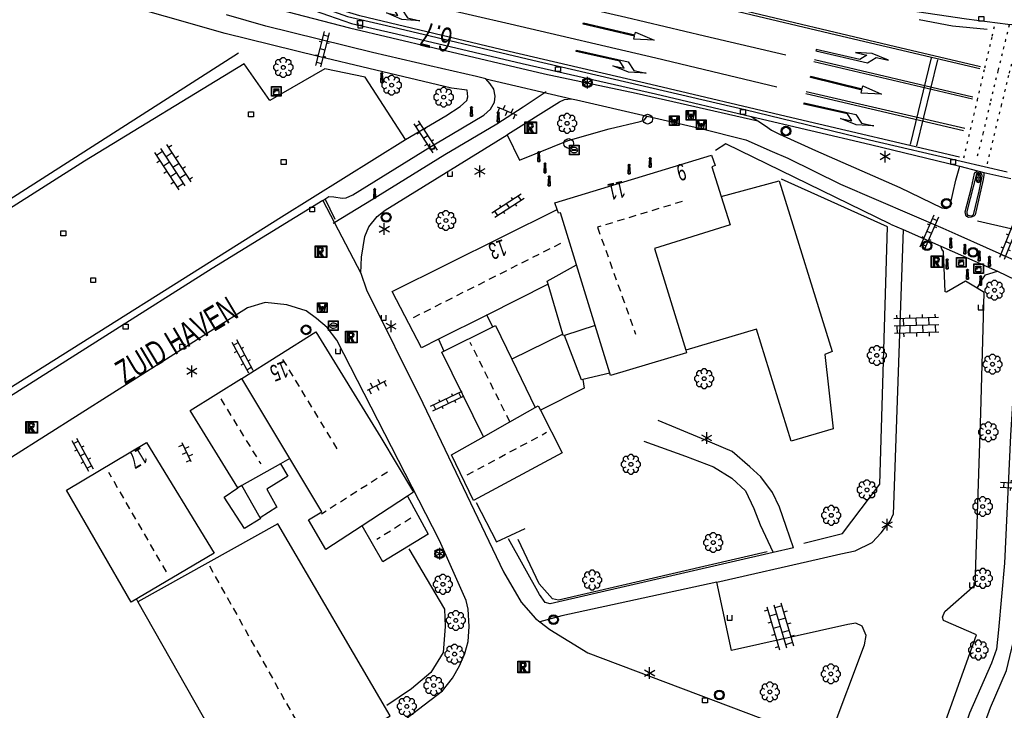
# Model space of a CAD drawing. Extents: x 99796 to 103543, y 406299 to 407646.
# Tile 30 of 85: x 101124 to 101225, y 406666 to 406737. Entities that reach past the tile are written whole.
import ezdxf
from ezdxf.enums import TextEntityAlignment as Align

# ---------------------------------------------------------------- set-up
doc = ezdxf.new("R2010")
doc.units = 0
doc.linetypes.add('Knt V.O.P', pattern=[0.75, 0.25, -0.5])
doc.linetypes.add('Noklijn', pattern=[1.25, 0.75, -0.5])
for name, color, linetype in [('1101', 252, 'CONTINUOUS'), ('1103', 252, 'CONTINUOUS'), ('1104', 252, 'CONTINUOUS'), ('1106', 252, 'CONTINUOUS'), ('1107', 252, 'CONTINUOUS'), ('1110', 252, 'CONTINUOUS'), ('1112', 252, 'CONTINUOUS'), ('1202', 252, 'CONTINUOUS'), ('1206', 252, 'CONTINUOUS'), ('1209', 252, 'CONTINUOUS'), ('1211', 252, 'CONTINUOUS'), ('1213', 252, 'Knt V.O.P'), ('1215', 252, 'CONTINUOUS'), ('1216', 252, 'CONTINUOUS'), ('1219', 252, 'CONTINUOUS'), ('1220', 252, 'CONTINUOUS'), ('1221', 252, 'CONTINUOUS'), ('1701', 252, 'CONTINUOUS'), ('1901', 252, 'Noklijn'), ('2001', 252, 'CONTINUOUS'), ('2004', 252, 'Hekwerk'), ('2006', 252, 'Heg haag'), ('2401', 252, 'CONTINUOUS'), ('2501', 252, 'CONTINUOUS'), ('2701', 252, 'CONTINUOUS'), ('2810', 252, 'CONTINUOUS'), ('2901', 252, 'CONTINUOUS'), ('3001', 252, 'CONTINUOUS'), ('3201', 252, 'CONTINUOUS'), ('3202', 252, 'CONTINUOUS'), ('3203', 252, 'CONTINUOUS'), ('3602', 252, 'CONTINUOUS'), ('3604', 252, 'CONTINUOUS'), ('3605', 252, 'CONTINUOUS'), ('4404', 252, 'CONTINUOUS'), ('4406', 252, 'CONTINUOUS'), ('4413', 252, 'CONTINUOUS'), ('4501', 252, 'CONTINUOUS'), ('4502', 252, 'CONTINUOUS')]:
    doc.layers.add(name, color=color, linetype=linetype)
doc.layers.add('1208', color=252, linetype='CONTINUOUS', lineweight=30)
doc.linetypes.add('Heg haag', pattern='A,4,-1,[4,dgnlstyle.shx,S=0.004016,R=0,X=0,Y=0],-1', length=6)
doc.linetypes.add('Hekwerk', pattern='A,4,-1,[1,dgnlstyle.shx,S=0.004,R=0,X=0,Y=0],-1', length=6)

# ---------------------------------------------------------------- blocks, each defined once
blk = doc.blocks.new('LICHTMAST', base_point=(106423.199838, 404577.892233))
at = {"layer": '2701'}
for points in [[(106422.680222, 404577.592233, 0), (106423.719453, 404578.192234, 0)], [(106423.719453, 404577.592234, 0), (106422.680222, 404578.192233, 0)], [(106423.199838, 404577.292233, 0), (106423.199838, 404578.492233, 0)]]:
    blk.add_polyline3d(points, dxfattribs=at)
blk = doc.blocks.new('STRAATKOLK', base_point=(97500.879966, 403507.602474))
at = {"layer": '3605'}
blk.add_polyline3d([(97500.629966, 403507.352474, 0), (97500.629966, 403507.852474, 0), (97501.129966, 403507.852474, 0), (97501.129966, 403507.352474, 0)], close=True, dxfattribs=at)
blk = doc.blocks.new('INSPECTIE-_OF_RIOOLPUT', base_point=(97500.879966, 403507.602474))
at = {"layer": '3602'}
blk.add_polyline3d([(97500.279966, 403508.202474, 0), (97501.479966, 403508.202474, 0), (97501.479966, 403507.002474, 0), (97500.279966, 403507.002474, 0)], close=True, dxfattribs=at)
for points in [[(97500.323942, 403507.078087, 0), (97500.323942, 403508.133012, 0)], [(97500.349861, 403508.158931, 0), (97501.405339, 403508.158931, 0)], [(97501.431259, 403508.133012, 0), (97501.431259, 403507.078087, 0)], [(97500.879966, 403508.082474, 0), (97500.519966, 403508.082474, 0), (97500.519966, 403507.122474, 0), (97500.639966, 403507.122474, 0)], [(97500.639966, 403507.122474, 0), (97500.519966, 403507.122474, 0), (97500.519966, 403508.082474, 0), (97500.879966, 403508.082474, 0)], [(97500.879966, 403507.962474, 0), (97500.639966, 403507.962474, 0), (97500.639966, 403507.662474, 0)], [(97500.879966, 403507.962474, 0), (97500.639966, 403507.962474, 0), (97500.639966, 403507.662474, 0)], [(97500.639966, 403507.662474, 0), (97500.879966, 403507.662474, 0)], [(97500.639966, 403507.662474, 0), (97500.879966, 403507.662474, 0)], [(97500.639966, 403507.122474, 0), (97500.639966, 403507.542474, 0), (97500.741756, 403507.542474, 0), (97500.981756, 403507.122474, 0), (97501.119966, 403507.122474, 0), (97500.879966, 403507.542474, 0)], [(97500.879966, 403507.542474, 0), (97501.119966, 403507.122474, 0), (97500.981756, 403507.122474, 0), (97500.741756, 403507.542474, 0), (97500.639966, 403507.542474, 0), (97500.639966, 403507.122474, 0)], [(97501.405339, 403507.052167, 0), (97500.349861, 403507.052167, 0)]]:
    blk.add_polyline3d(points, dxfattribs=at)
for centre, radius, start, end in [((97500.349861, 403508.133012), 0.02592, 90, 180), ((97501.405339, 403508.133012), 0.02592, 0, 90), ((97500.879966, 403507.812474), 0.27, 270, 90), ((97500.879966, 403507.812474), 0.27, 270, 90), ((97500.879966, 403507.812474), 0.15, 270, 90), ((97500.879966, 403507.812474), 0.15, 270, 90), ((97500.349861, 403507.078087), 0.02592, 180, 270), ((97501.405339, 403507.078087), 0.02592, 270, 0)]:
    blk.add_arc(centre, radius, start, end, dxfattribs=at)
blk = doc.blocks.new('OV2', base_point=(97503.821083, 403517.176353))
at = {"layer": '4406'}
for points in [[(97503.852333, 403517.020103, 0), (97503.852333, 403517.332603, 0)], [(97503.914833, 403517.020103, 0), (97503.914833, 403517.332603, 0)], [(97503.914833, 403517.301353, 0), (97503.852333, 403517.301353, 0)], [(97503.821083, 403517.238853, 0), (97503.852333, 403517.238853, 0)], [(97503.914833, 403517.176353, 0), (97503.852333, 403517.176353, 0)], [(97503.946083, 403517.238853, 0), (97503.914833, 403517.238853, 0)], [(97503.821083, 403517.113853, 0), (97503.852333, 403517.113853, 0)], [(97503.946083, 403517.113853, 0), (97503.914833, 403517.113853, 0)], [(97503.914833, 403517.051353, 0), (97503.852333, 403517.051353, 0)]]:
    blk.add_polyline3d(points, dxfattribs=at)
blk = doc.blocks.new('OV6', base_point=(97503.821083, 403517.176353))
at = {"layer": '4413'}
for points in [[(97503.821083, 403517.176353, 0), (97504.133583, 403517.176353, 0)], [(97503.852333, 403517.176353, 0), (97503.852333, 403517.207603, 0)], [(97503.914833, 403517.176353, 0), (97503.914833, 403517.145103, 0)], [(97503.977333, 403517.176353, 0), (97503.977333, 403517.207603, 0)], [(97504.039833, 403517.176353, 0), (97504.039833, 403517.145103, 0)], [(97504.102333, 403517.176353, 0), (97504.102333, 403517.207603, 0)]]:
    blk.add_polyline3d(points, dxfattribs=at)
blk = doc.blocks.new('OV4', base_point=(97503.821083, 403507.602474))
at = {"layer": '4404'}
for points in [[(97503.821083, 403507.664974, 0), (97504.258583, 403507.664974, 0)], [(97503.852333, 403507.664974, 0), (97503.852333, 403507.602474, 0)], [(97503.914833, 403507.696224, 0), (97503.914833, 403507.664974, 0)], [(97503.977333, 403507.664974, 0), (97503.977333, 403507.602474, 0)], [(97504.039833, 403507.696224, 0), (97504.039833, 403507.664974, 0)], [(97504.102333, 403507.664974, 0), (97504.102333, 403507.602474, 0)], [(97504.164833, 403507.696224, 0), (97504.164833, 403507.664974, 0)], [(97504.227333, 403507.664974, 0), (97504.227333, 403507.602474, 0)], [(97503.821083, 403507.602474, 0), (97504.258583, 403507.602474, 0)], [(97503.821083, 403507.539974, 0), (97504.258583, 403507.539974, 0)], [(97503.852333, 403507.539974, 0), (97503.852333, 403507.508724, 0)], [(97503.914833, 403507.602474, 0), (97503.914833, 403507.539974, 0)], [(97503.977333, 403507.539974, 0), (97503.977333, 403507.508724, 0)], [(97504.039833, 403507.602474, 0), (97504.039833, 403507.539974, 0)], [(97504.102333, 403507.539974, 0), (97504.102333, 403507.508724, 0)], [(97504.164833, 403507.602474, 0), (97504.164833, 403507.539974, 0)], [(97504.227333, 403507.539974, 0), (97504.227333, 403507.508724, 0)]]:
    blk.add_polyline3d(points, dxfattribs=at)
blk = doc.blocks.new('IMG-KAST', base_point=(97500.879966, 403507.602474))
at = {"layer": '2810'}
for points in [[(97500.379966, 403508.102474, 0), (97501.379966, 403508.102474, 0), (97501.379966, 403507.102474, 0), (97500.379966, 403507.102474, 0)], [(97500.618198, 403507.866454, 0), (97501.129648, 403507.866454, 0), (97501.129648, 403507.789878, 0), (97500.618198, 403507.789878, 0)], [(97500.618198, 403507.709163, 0), (97501.129648, 403507.709163, 0), (97501.129648, 403507.270405, 0), (97500.618198, 403507.270405, 0)]]:
    blk.add_polyline3d(points, close=True, dxfattribs=at)
for points in [[(97500.416612, 403507.165485, 0), (97500.416612, 403508.044589, 0)], [(97500.438212, 403508.066188, 0), (97501.317777, 403508.066188, 0)], [(97501.317777, 403507.143885, 0), (97500.438212, 403507.143885, 0)], [(97501.339377, 403508.044589, 0), (97501.339377, 403507.165485, 0)]]:
    blk.add_polyline3d(points, dxfattribs=at)
blk.add_circle((97500.703094, 403507.568429), 0.035426, dxfattribs=at)
for centre, start, end in [((97500.438212, 403508.044589), 90, 180), ((97500.438212, 403507.165485), 180, 270), ((97501.317777, 403508.044589), 0, 90), ((97501.317777, 403507.165485), 270, 0)]:
    blk.add_arc(centre, 0.0216, start, end, dxfattribs=at)
blk = doc.blocks.new('821', base_point=(97500.879966, 403507.602474))
at = {"layer": '3203'}
blk.add_circle((97500.879966, 403507.602474), 0.5, dxfattribs=at)
blk = doc.blocks.new('VERKEERSBORD', base_point=(97503.821083, 403507.602474))
at = {"layer": '2401'}
for radius in [0.5, 0.5, 0.4, 0.4]:
    blk.add_circle((97503.821083, 403507.602474), radius, dxfattribs=at)
blk = doc.blocks.new('PAALTJE', base_point=(97500.879966, 403507.602474))
at = {"layer": '3001'}
for points in [[(97500.929966, 403508.552474, 0), (97500.979966, 403508.552474, 0), (97500.979966, 403508.502474, 0), (97500.929966, 403508.502474, 0), (97500.979966, 403507.602474, 0), (97500.779966, 403507.602474, 0), (97500.829966, 403508.502474, 0), (97500.779966, 403508.502474, 0), (97500.779966, 403508.552474, 0), (97500.829966, 403508.552474, 0)], [(97500.829966, 403508.552474, 0), (97500.779966, 403508.552474, 0), (97500.779966, 403508.502474, 0), (97500.829966, 403508.502474, 0), (97500.779966, 403507.602474, 0), (97500.979966, 403507.602474, 0), (97500.929966, 403508.502474, 0), (97500.979966, 403508.502474, 0), (97500.979966, 403508.552474, 0), (97500.929966, 403508.552474, 0)]]:
    blk.add_polyline3d(points, dxfattribs=at)
blk.add_arc((97500.879966, 403508.552474), 0.05, 0, 180, dxfattribs=at)
blk.add_arc((97500.879966, 403508.552474), 0.05, 0, 180, dxfattribs=at)
blk = doc.blocks.new('IMG-BRANDKRAAN-_OF_PUT', base_point=(97500.879966, 403507.602474))
at = {"layer": '3202'}
blk.add_polyline3d([(97500.379966, 403508.102474, 0), (97501.379966, 403508.102474, 0), (97501.379966, 403507.102474, 0), (97500.379966, 403507.102474, 0)], close=True, dxfattribs=at)
for points in [[(97500.416612, 403507.165485, 0), (97500.416612, 403508.044589, 0)], [(97500.438212, 403508.066188, 0), (97501.317777, 403508.066188, 0)], [(97501.317777, 403507.143885, 0), (97500.438212, 403507.143885, 0)], [(97500.686014, 403507.647112, 0), (97501.064867, 403507.647112, 0)], [(97501.064867, 403507.570218, 0), (97500.686014, 403507.570218, 0)], [(97501.339377, 403508.044589, 0), (97501.339377, 403507.165485, 0)]]:
    blk.add_polyline3d(points, dxfattribs=at)
for centre, radius, start, end in [((97500.438212, 403508.044589), 0.0216, 90, 180), ((97500.438212, 403507.165485), 0.0216, 180, 270), ((97500.729891, 403507.603433), 0.220693, 151.888112, 235.200633), ((97500.861966, 403507.458026), 0.411039, 88.615315, 142.645462), ((97500.874768, 403507.858815), 0.513782, 238.188568, 271.964555), ((97500.692137, 403507.608665), 0.038931, 99.048842, 260.951158), ((97500.888723, 403507.458258), 0.411032, 38.321444, 92.345755), ((97500.867946, 403507.861437), 0.51668, 272.710601, 302.730871), ((97501.05858, 403507.608665), 0.038957, 279.287799, 80.712201), ((97501.018321, 403507.605867), 0.220693, 305.766514, 29.079035), ((97501.317777, 403508.044589), 0.0216, 0, 90), ((97501.317777, 403507.165485), 0.0216, 270, 0)]:
    blk.add_arc(centre, radius, start, end, dxfattribs=at)
blk = doc.blocks.new('TROTTOIRKOLK', base_point=(97500.879966, 403507.602474))
at = {"layer": '3604'}
blk.add_polyline3d([(97500.629987, 403507.602517, 0), (97500.629987, 403507.102474, 0), (97501.129945, 403507.102474, 0), (97501.129774, 403507.602517, 0)], dxfattribs=at)
blk = doc.blocks.new('BOOM', base_point=(97503.821083, 403507.602474))
at = {"layer": '2901'}
for points in [[(97503.491578, 403508.39797, 0), (97503.202364, 403508.39797, 0), (97503.025588, 403508.221193, 0), (97503.025588, 403507.931979, 0)], [(97504.071083, 403508.102474, 0), (97504.196083, 403508.352474, 0), (97503.946083, 403508.602474, 0), (97503.696083, 403508.602474, 0), (97503.446083, 403508.352474, 0), (97503.571083, 403508.102474, 0)], [(97504.616578, 403507.931979, 0), (97504.616578, 403508.221193, 0), (97504.439801, 403508.39797, 0), (97504.150588, 403508.39797, 0)], [(97503.321083, 403507.852474, 0), (97503.071083, 403507.977474, 0), (97502.821083, 403507.727474, 0), (97502.821083, 403507.477474, 0), (97503.071083, 403507.227474, 0), (97503.321083, 403507.352474, 0)], [(97503.025588, 403507.27297, 0), (97503.025588, 403506.983756, 0), (97503.202364, 403506.806979, 0), (97503.491578, 403506.806979, 0)], [(97504.150588, 403506.806979, 0), (97504.439801, 403506.806979, 0), (97504.616578, 403506.983756, 0), (97504.616578, 403507.27297, 0)], [(97504.321083, 403507.352474, 0), (97504.571083, 403507.227474, 0), (97504.821083, 403507.477474, 0), (97504.821083, 403507.727474, 0), (97504.571083, 403507.977474, 0), (97504.321083, 403507.852474, 0)], [(97503.571083, 403507.102474, 0), (97503.446083, 403506.852474, 0), (97503.696083, 403506.602474, 0), (97503.946083, 403506.602474, 0), (97504.196083, 403506.852474, 0), (97504.071083, 403507.102474, 0)]]:
    blk.add_polyline3d(points, dxfattribs=at)
blk.add_circle((97503.821083, 403507.602474), 0.2, dxfattribs=at)
blk.add_circle((97503.821083, 403507.602474), 0.2, dxfattribs=at)
blk = doc.blocks.new('WATERLEIDINGSPUT', base_point=(97500.879966, 403507.602474))
at = {"layer": '3201'}
for points in [[(97500.379966, 403508.102474, 0), (97501.379966, 403508.102474, 0), (97501.379966, 403507.102474, 0), (97500.379966, 403507.102474, 0)], [(97501.179966, 403508.002474, 0), (97501.279966, 403508.002474, 0), (97501.079966, 403507.202474, 0), (97500.979966, 403507.202474, 0), (97500.879966, 403507.602474, 0), (97500.779966, 403507.202474, 0), (97500.679966, 403507.202474, 0), (97500.479966, 403508.002474, 0), (97500.579966, 403508.002474, 0), (97500.730071, 403507.412221, 0), (97500.804607, 403507.702474, 0), (97500.956617, 403507.702474, 0), (97500.804607, 403507.702474, 0), (97500.956617, 403507.702474, 0), (97501.030105, 403507.412657, 0)], [(97500.956617, 403507.702474, 0), (97501.030105, 403507.412657, 0), (97501.179966, 403508.002474, 0), (97501.279966, 403508.002474, 0), (97501.079966, 403507.202474, 0), (97500.979966, 403507.202474, 0), (97500.879966, 403507.602474, 0), (97500.779966, 403507.202474, 0), (97500.679966, 403507.202474, 0), (97500.479966, 403508.002474, 0), (97500.579966, 403508.002474, 0), (97500.730071, 403507.412221, 0), (97500.804607, 403507.702474, 0)]]:
    blk.add_polyline3d(points, close=True, dxfattribs=at)
for points in [[(97500.416612, 403507.165485, 0), (97500.416612, 403508.044589, 0)], [(97500.438212, 403508.066188, 0), (97501.317777, 403508.066188, 0)], [(97501.317777, 403507.143885, 0), (97500.438212, 403507.143885, 0)], [(97501.339377, 403508.044589, 0), (97501.339377, 403507.165485, 0)]]:
    blk.add_polyline3d(points, dxfattribs=at)
for centre, start, end in [((97500.438212, 403508.044589), 90, 180), ((97500.438212, 403507.165485), 180, 270), ((97501.317777, 403508.044589), 0, 90), ((97501.317777, 403507.165485), 270, 0)]:
    blk.add_arc(centre, 0.0216, start, end, dxfattribs=at)
blk = doc.blocks.new('VRI_PAAL', base_point=(97500.879966, 403507.602474))
at = {"layer": '2501'}
for points in [[(97500.679966, 403507.302474, 0), (97500.679966, 403507.902474, 0)], [(97501.079966, 403507.902474, 0), (97501.079966, 403507.302474, 0)]]:
    blk.add_polyline3d(points, dxfattribs=at)
for centre in [(97500.879966, 403507.902474), (97500.879966, 403507.602474), (97500.879966, 403507.302474)]:
    blk.add_circle(centre, 0.1, dxfattribs=at)
for centre, start, end in [((97500.879966, 403507.902474), 90, 180), ((97500.879966, 403507.302474), 180, 0), ((97500.879966, 403507.902474), 0, 90)]:
    blk.add_arc(centre, 0.2, start, end, dxfattribs=at)
blk = doc.blocks.new('PIJL_LINKSAF', base_point=(97500.879966, 403507.602474))
at = {"layer": '1221'}
blk.add_polyline3d([(97500.879966, 403507.602474, 0), (97500.879966, 403507.527474, 0), (97506.329966, 403507.527474, 0), (97507.079966, 403508.277474, 0), (97508.379966, 403508.277474, 0), (97506.579966, 403508.577474, 0), (97504.879966, 403508.277474, 0), (97506.079966, 403508.277474, 0), (97505.479966, 403507.677474, 0), (97500.879966, 403507.677473, 0)], close=True, dxfattribs=at)
blk = doc.blocks.new('PIJL_RECHTDOOR', base_point=(97500.879966, 403507.602474))
at = {"layer": '1219'}
blk.add_polyline3d([(97500.879966, 403507.602474, 0), (97500.879966, 403507.677473, 0), (97506.329966, 403507.677474, 0), (97506.329966, 403507.977474, 0), (97508.379966, 403507.602474, 0), (97506.329966, 403507.227474, 0), (97506.329966, 403507.527474, 0), (97500.879966, 403507.527474, 0)], close=True, dxfattribs=at)
blk = doc.blocks.new('PIJL_RECHTSAF', base_point=(97500.879966, 403507.602474))
at = {"layer": '1220'}
blk.add_polyline3d([(97500.879966, 403507.602474, 0), (97500.879966, 403507.677473, 0), (97506.329966, 403507.677474, 0), (97507.079966, 403506.927474, 0), (97508.379966, 403506.927474, 0), (97506.579966, 403506.627474, 0), (97504.879966, 403506.927474, 0), (97506.079966, 403506.927474, 0), (97505.479966, 403507.527474, 0), (97500.879966, 403507.527474, 0)], close=True, dxfattribs=at)

msp = doc.modelspace()

# ---------------------------------------------------------------- linework, layer by layer
at = {"layer": '1101'}
for points in [[(101146.658228, 406740.49704, 3.122281), (101147.622151, 406740.165092, 3.122), (101153.020097, 406738.268174, 3.059), (101155.846847, 406737.292148, 3.053), (101158.217994, 406736.468859, 3.041), (101162.85002, 406735.404171, 3.029), (101175.754053, 406732.349061, 2.93), (101189.495159, 406729.209013, 2.759), (101199.334023, 406726.894118, 2.651)], [(101199.334023, 406726.894118, 2.651), (101211.585013, 406723.995097, 2.516), (101220.799891, 406721.781157, 2.384)], [(101220.799891, 406721.781157, 2.384), (101222.592128, 406721.293144, 2.356859)], [(101222.592128, 406721.293144, 2.356859), (101223.262681, 406721.110605, 2.346704)], [(101223.262681, 406721.110605, 2.346704), (101226.04212, 406720.486619, 2.2327)]]:
    msp.add_polyline3d(points, dxfattribs=at)
at = {"layer": '1103'}
for points in [[(101172.028018, 406730.765067, 3.113), (101180.852113, 406728.69008, 3.023)], [(101155.282838, 406718.226112, 2.585), (101159.170178, 406710.744985, 2.645)]]:
    msp.add_polyline3d(points, dxfattribs=at)
at = {"layer": '1104'}
for points in [[(101146.366945, 406739.071807, 3.192557), (101147.029085, 406738.895141, 3.191), (101158.004908, 406736.006178, 3.131), (101166.70809, 406733.956431, 3.072438)], [(101166.272828, 406732.108268, 3.157099), (101160.386113, 406733.480059, 3.2), (101149.416996, 406736.177914, 3.221), (101145.341901, 406737.330891, 3.269)], [(101166.70809, 406733.956431, 3.072438), (101178.067831, 406731.28102, 2.996), (101187.480895, 406729.299165, 2.936), (101200.020967, 406726.444848, 2.768)], [(101172.028018, 406730.765067, 3.113), (101171.088872, 406730.985977, 3.122), (101166.272828, 406732.108268, 3.157099)], [(101155.282838, 406718.226112, 2.585), (101155.887825, 406718.639992, 2.657), (101156.394837, 406718.600132, 2.66), (101157.243086, 406718.480177, 2.681), (101157.664044, 406718.523018, 2.699), (101158.340929, 406718.822159, 2.657), (101166.27915, 406723.733954, 2.753), (101168.550832, 406725.082882, 2.807), (101171.829087, 406727.011837, 3.02), (101172.516031, 406727.65296, 3.029), (101172.916127, 406728.357039, 3.071), (101172.979085, 406728.972085, 3.11), (101172.840131, 406729.688086, 3.125), (101172.492934, 406730.246879, 3.11), (101172.028018, 406730.765067, 3.113)], [(101174.232272, 406725.011356, 2.886956), (101174.300072, 406725.05308, 2.888), (101179.622022, 406728.383862, 3.023), (101180.118976, 406728.624888, 3.023), (101180.852113, 406728.69008, 3.023)], [(101180.852113, 406728.69008, 3.023), (101181.368066, 406728.59285, 2.999), (101188.624559, 406726.919077, 2.959419), (101194.018034, 406725.67483, 2.93), (101198.774112, 406724.477895, 2.891), (101201.474948, 406723.289155, 2.84), (101203.1029, 406722.588055, 2.738), (101208.507178, 406719.921865, 2.636), (101215.860156, 406716.765054, 2.51), (101219.052345, 406715.378316, 2.457313)], [(101199.334023, 406726.894118, 2.651), (101200.020967, 406726.444848, 2.768)], [(101200.020967, 406726.444848, 2.768), (101200.796945, 406725.909151, 2.768), (101201.413853, 406725.465842, 2.774), (101202.241985, 406725.054942, 2.762), (101205.9371, 406723.380052, 2.654), (101214.604361, 406719.580256, 2.5971), (101218.939109, 406717.484035, 2.453)], [(101159.170178, 406710.744985, 2.645), (101159.240959, 406712.413915, 2.675), (101159.581823, 406714.539938, 2.693), (101159.984899, 406715.539061, 2.678), (101160.870028, 406716.576926, 2.69), (101161.682887, 406717.256047, 2.693), (101174.232272, 406725.011356, 2.886956)], [(101218.939109, 406717.484035, 2.453), (101219.399182, 406717.421822, 2.453), (101219.765005, 406717.577912, 2.417), (101220.387129, 406720.333882, 2.411), (101220.799891, 406721.781157, 2.384)], [(101221.663041, 406716.500186, 2.392219), (101221.522597, 406716.594063, 2.398819), (101221.408976, 406716.728918, 2.40212), (101221.349371, 406717.076488, 2.407069), (101221.992357, 406719.592922, 2.428519), (101222.292615, 406721.031256, 2.425219), (101222.396178, 406721.143387, 2.425219), (101222.592128, 406721.293144, 2.356859)], [(101223.262681, 406721.110605, 2.346704), (101223.247034, 406720.862128, 2.299819), (101223.171783, 406720.403917, 2.306419), (101222.377924, 406716.768034, 2.369119), (101222.219227, 406716.613807, 2.379019), (101221.949888, 406716.514714, 2.388919), (101221.663041, 406716.500186, 2.392219)], [(101219.052345, 406715.378316, 2.457313), (101220.586059, 406714.712046, 2.432), (101226.413904, 406712.111048, 2.255), (101227.579919, 406711.503826, 2.192), (101228.168888, 406710.721888, 2.18), (101228.61108, 406709.656827, 2.174), (101228.706447, 406709.066369, 2.158508), (101228.795854, 406708.513163, 2.144)], [(101221.911145, 406660.545953, 1.799), (101223.949997, 406666.057147, 1.847), (101225.59285, 406669.874825, 1.853), (101226.46494, 406673.610173, 1.877), (101227.451024, 406683.969833, 1.964), (101228.301881, 406698.749922, 2.06), (101228.795854, 406708.513163, 2.144)]]:
    msp.add_polyline3d(points, dxfattribs=at)
at = {"layer": '1106'}
for points in [[(101229.039116, 406736.082174, 2.315), (101225.716902, 406736.353003, 2.351), (101221.460013, 406736.887954, 2.39), (101213.354153, 406738.112085, 2.558), (101199.58399, 406741.128825, 2.723), (101186.505986, 406744.189896, 2.822), (101176.715178, 406746.476852, 2.87), (101156.709997, 406751.133837, 2.906), (101144.004894, 406754.032858, 2.924), (101127.860976, 406757.97496, 2.861), (101125.516971, 406758.808726, 2.826375)], [(101128.799004, 406747.03192, 3.161), (101137.351153, 406744.313948, 3.14), (101149.852855, 406740.039922, 3.083), (101157.807095, 406737.180017, 3.029), (101161.805821, 406736.265086, 3.029), (101176.883934, 406732.676886, 2.939), (101198.679117, 406727.587022, 2.678), (101211.498959, 406724.479012, 2.519), (101220.922081, 406722.293012, 2.399), (101225.669963, 406721.198149, 2.294)]]:
    msp.add_polyline3d(points, dxfattribs=at)
at = {"layer": '1107'}
msp.add_polyline3d([(101222.749336, 406719.191708, 2.584719), (101222.144348, 406716.750152, 2.561344), (101222.071333, 406716.678254, 2.566844), (101221.937967, 406716.637276, 2.566844), (101221.778525, 406716.645099, 2.569594), (101221.635846, 406716.7129, 2.569594), (101221.556125, 406716.863774, 2.575094), (101221.556125, 406717.10331, 2.569594), (101222.524701, 406720.975749, 2.531094), (101222.698672, 406721.07745, 2.529719), (101222.902445, 406721.081175, 2.531094), (101223.015321, 406720.988415, 2.528344), (101223.043633, 406720.75484, 2.526969)], close=True, dxfattribs=at)
at = {"layer": '1110'}
for points in [[(101163.78395, 406724.528931, 2.72), (101159.616096, 406730.942018, 2.708), (101155.488102, 406731.779091, 2.63), (101149.805916, 406728.514992, 2.522), (101147.162078, 406732.293926, 2.627), (101130.752174, 406722.288914, 2.465), (101110.481007, 406709.434055, 2.459)], [(101122.001094, 406698.298045, 2.483), (101151.01291, 406716.548987, 2.558), (101163.78395, 406724.528931, 2.72)], [(101155.282838, 406718.226112, 2.585), (101143.875999, 406711.250879, 2.555), (101121.979115, 406697.393917, 2.453)], [(101214.974655, 406715.239547, 2.536282), (101213.921143, 406685.939021, 2.249)], [(101222.586168, 406709.210165, 2.43341), (101221.385134, 406709.947027, 2.471), (101219.414083, 406708.805971, 2.51), (101219.288168, 406708.855145, 2.522), (101219.11904, 406713.004001, 2.531), (101218.940971, 406713.230871, 2.534), (101218.835546, 406713.535227, 2.43727)], [(101159.170178, 406710.744985, 2.645), (101159.772185, 406709.063016, 2.645), (101165.544895, 406697.384976, 2.723), (101173.866076, 406680.043004, 2.81), (101175.650863, 406676.888056, 2.819), (101177.154017, 406675.226949, 2.831), (101177.581308, 406674.889065, 2.830119)], [(101218.496917, 406662.332974, 1.904853), (101222.512035, 406673.53306, 1.976), (101219.097061, 406675.035097, 2.072), (101218.987165, 406675.371863, 2.072), (101219.246073, 406675.934009, 2.072), (101222.380904, 406678.685881, 2.072), (101222.947894, 406696.398892, 2.192), (101223.302169, 406708.770953, 2.411), (101222.586168, 406709.210165, 2.43341)], [(101154.608933, 406706.106998, 2.69), (101153.556166, 406706.875153, 2.573), (101151.559038, 406707.512923, 2.609), (101149.33802, 406707.730107, 2.543), (101147.526039, 406707.185842, 2.489), (101123.263968, 406691.826098, 2.384), (101112.075058, 406684.742831, 2.414)], [(101148.823185, 406654.892825, 3.335), (101163.208021, 406664.435901, 3.152), (101167.56214, 406667.775996, 3.086), (101168.614907, 406669.067927, 3.089), (101169.327928, 406670.344956, 3.065), (101169.863997, 406671.614163, 3.038), (101170.208959, 406672.846116, 3.023), (101170.314012, 406674.405895, 3.005), (101170.201136, 406676.180996, 2.966), (101170.001087, 406677.088849, 2.948), (101167.281998, 406683.26091, 2.876), (101156.724153, 406703.872941, 2.696), (101155.723167, 406705.177166, 2.696), (101154.608933, 406706.106998, 2.69)], [(101203.678829, 406682.499833, 2.315), (101202.918125, 406684.685089, 2.489), (101202.221868, 406686.688177, 2.612), (101201.525984, 406688.177176, 2.723), (101200.324951, 406689.795814, 2.81), (101199.179051, 406690.838151, 2.867), (101197.354032, 406692.424007, 2.945), (101194.213984, 406693.756171, 3.008), (101189.742146, 406695.593111, 3.023)], [(101188.294126, 406693.458892, 3.02), (101192.581935, 406691.933014, 2.981), (101195.448918, 406690.834053, 2.927), (101197.324974, 406689.656116, 2.861), (101198.752878, 406688.370891, 2.759), (101199.589951, 406686.55593, 2.627), (101200.238896, 406684.863903, 2.543), (101201.584844, 406682.017408, 2.354412)], [(101195.79388, 406678.952985, 2.516), (101206.324158, 406681.353934, 2.183), (101208.544059, 406681.863926, 2.186), (101210.00996, 406682.180949, 2.198), (101211.780963, 406683.03702, 2.207), (101212.688817, 406684.027948, 2.204), (101213.617159, 406685.233079, 2.213), (101213.921143, 406685.939021, 2.249)], [(101213.921143, 406685.939021, 2.249), (101213.912202, 406685.886867, 2.248689)], [(101206.767095, 406662.547179, 2.029), (101207.46596, 406663.101129, 1.979), (101210.988967, 406672.517173, 2.039), (101211.159957, 406673.473082, 2.057), (101210.74496, 406674.43607, 2.069), (101210.091172, 406674.751975, 2.072), (101209.267137, 406674.594022, 2.105), (101197.295172, 406671.918891, 2.45), (101195.79388, 406678.952985, 2.516)], [(101177.581308, 406674.889065, 2.830119), (101178.609861, 406674.075834, 2.828), (101182.537062, 406671.684943, 2.723), (101206.767095, 406662.547179, 2.029)]]:
    msp.add_polyline3d(points, dxfattribs=at)
at = {"layer": '1112'}
for points in [[(101163.78395, 406724.528931, 2.72), (101167.91716, 406726.964153, 3.035), (101169.403178, 406727.921181, 3.11), (101170.074103, 406728.532128, 3.128), (101170.182137, 406728.909873, 3.158), (101170.103905, 406729.590856, 3.161), (101168.502031, 406729.796119, 3.158), (101160.003153, 406731.836833, 3.149), (101154.810099, 406733.05016, 3.158), (101145.230142, 406735.410132, 3.284), (101132.938919, 406738.949157, 3.365), (101126.804856, 406741.084866, 3.371), (101122.07113, 406742.976941, 3.383), (101115.240065, 406746.150889, 3.359), (101110.80697, 406748.28101, 3.353), (101107.675863, 406749.846004, 3.353), (101104.953048, 406751.501896, 3.356), (101101.810021, 406753.373109, 3.296), (101096.361039, 406756.894998, 3.248), (101090.846119, 406761.01815, 3.152), (101083.559079, 406766.819172, 3.083), (101079.701913, 406769.48797, 2.972), (101074.018983, 406769.568063, 2.798), (101074.230952, 406766.422056, 2.885)], [(101174.232272, 406725.011356, 2.886956), (101175.48695, 406722.380929, 2.879), (101180.513857, 406724.426858, 2.909), (101184.714122, 406725.605168, 2.966), (101187.901107, 406726.383008, 3.035), (101188.354848, 406726.53202, 3.068), (101188.624559, 406726.919077, 2.959419)], [(101213.66, 406715.819947, 2.57), (101196.733026, 406724.081896, 2.948), (101195.638908, 406723.384895, 2.951)], [(101213.66, 406715.819947, 2.57), (101214.974655, 406715.239547, 2.536282)], [(101214.974655, 406715.239547, 2.536282), (101218.835546, 406713.535227, 2.43727)], [(101218.835546, 406713.535227, 2.43727), (101224.655939, 406710.965894, 2.288)], [(101224.655939, 406710.965894, 2.288), (101226.524172, 406710.084863, 2.234), (101226.799844, 406709.209047, 2.243), (101226.761101, 406706.215031, 2.162), (101226.003004, 406694.063135, 2.105), (101225.365979, 406680.925898, 2.087), (101224.763973, 406674.059071, 1.967), (101224.54418, 406672.069021, 1.97), (101224.043129, 406670.638882, 1.967), (101221.765114, 406665.497981, 1.934), (101219.677834, 406659.197025, 1.802)], [(101222.586168, 406709.210165, 2.43341), (101223.109944, 406710.135154, 2.381), (101223.438887, 406710.604169, 2.372), (101224.655939, 406710.965894, 2.288)], [(101201.584844, 406682.017408, 2.354412), (101178.651957, 406676.730849, 2.786), (101178.127063, 406676.882841, 2.816), (101177.541075, 406677.691974, 2.876), (101174.371971, 406683.405824, 2.852)], [(101203.678829, 406682.499833, 2.315), (101201.584844, 406682.017408, 2.354412)], [(101195.79388, 406678.952985, 2.516), (101179.854108, 406675.482132, 2.843), (101177.581308, 406674.889065, 2.830119)]]:
    msp.add_polyline3d(points, dxfattribs=at)
at = {"layer": '1202'}
msp.add_polyline3d([(101156.338917, 406715.911788, 2.6164), (101160.433567, 406718.402757, 2.6775), (101167.831418, 406722.969625, 2.7376), (101173.157803, 406726.121316, 2.9717), (101175.878574, 406727.887641, 3.0607), (101178.238271, 406729.471462, 3.0427)], dxfattribs=at)
at = {"layer": '1206'}
for points in [[(101220.745129, 406722.700186, 2.435), (101203.510819, 406726.76187, 2.636), (101189.013852, 406730.176099, 2.867), (101174.428968, 406733.588837, 2.975), (101159.066988, 406737.25415, 3.071), (101156.926064, 406737.900116, 3.071), (101151.062829, 406739.954986, 3.107), (101144.033951, 406742.405854, 3.125), (101136.056987, 406745.209135, 3.152), (101129.044128, 406747.54303, 3.17), (101123.380569, 406749.562882, 3.208718), (101122.523025, 406749.92821, 3.209945), (101117.088927, 406752.243228, 3.217718), (101111.895872, 406754.83603, 3.074), (101103.678999, 406759.684123, 2.999), (101099.080128, 406762.827896, 2.951), (101094.198135, 406766.508855, 2.879), (101089.322848, 406770.503856, 2.795), (101084.726957, 406774.835996, 2.72), (101081.794036, 406777.955182, 2.654), (101078.21515, 406782.358848, 2.567), (101075.383184, 406786.506958, 2.435), (101072.57506, 406791.270115, 2.348), (101070.557816, 406795.005091, 2.258)], [(101216.604842, 406736.874916, 2.555), (101220.04701, 406736.22895, 2.474), (101223.581938, 406735.860892, 2.441)]]:
    msp.add_polyline3d(points, dxfattribs=at)
at = {"layer": '1208'}
for points in [[(101215.721948, 406724.0059, 2.531), (101217.887832, 406732.907854, 2.585)], [(101218.477173, 406732.72308, 2.582), (101216.320975, 406723.865829, 2.48)]]:
    msp.add_polyline3d(points, dxfattribs=at)
at = {"layer": '1209'}
for points in [[(101202.88348, 406733.180545, 2.801969), (101194.50791, 406735.148989, 2.866319), (101186.416579, 406737.069376, 2.886119), (101175.23661, 406739.666276, 2.896019), (101166.938526, 406741.620563, 2.898494), (101159.365384, 406743.391194, 2.930669), (101151.468886, 406745.246761, 3.069269), (101144.271252, 406746.917181, 3.116294), (101136.54202, 406748.745553, 3.11877), (101132.588369, 406749.801301, 3.131144), (101128.457395, 406751.123034, 3.111345), (101124.438179, 406752.636992, 3.091544)], [(101201.978979, 406729.914211, 2.814344), (101189.513413, 406732.885502, 2.886119), (101174.548549, 406736.374237, 2.955419), (101162.919311, 406739.098169, 3.091544), (101155.113337, 406740.931757, 3.091544), (101146.958304, 406742.840968, 3.121244), (101139.285324, 406744.645871, 3.131144), (101134.916676, 406745.727323, 3.138569)]]:
    msp.add_polyline3d(points, dxfattribs=at)
at = {"layer": '1211'}
for points in [[(101155.48041, 406718.451232, 2.5844), (101156.511834, 406716.331806, 2.6384)], [(101226.0451, 406715.318896, 2.267), (101222.586913, 406716.126911, 2.36)]]:
    msp.add_polyline3d(points, dxfattribs=at)
at = {"layer": '1213'}
for points in [[(101221.197007, 406722.627916, 2.408), (101221.881904, 406725.543559, 2.51001), (101222.590332, 406728.559373, 2.563475), (101223.369106, 406731.89855, 2.534558), (101224.129331, 406735.158798, 2.409752), (101224.442107, 406736.500152, 2.384)], [(101225.865913, 406736.281104, 2.375), (101225.498319, 406734.799927, 2.388207), (101224.704816, 406731.602607, 2.501545), (101223.890238, 406728.255456, 2.530815), (101223.181465, 406725.221863, 2.475711), (101222.478134, 406722.399183, 2.399)], [(101223.618818, 406722.003184, 2.393), (101224.325173, 406724.938747, 2.445524), (101225.057569, 406727.982535, 2.501486), (101225.881813, 406731.341829, 2.472455), (101226.658802, 406734.495714, 2.369943), (101227.01293, 406735.933162, 2.354)]]:
    msp.add_polyline3d(points, dxfattribs=at)
at = {"layer": '1215'}
for points in [[(101141.60767, 406750.933416, 2.931518), (101150.225011, 406748.858057, 3.032), (101159.96292, 406746.586003, 3.017), (101171.585826, 406743.871011, 3.011), (101186.438931, 406740.35918, 2.939), (101197.396127, 406737.834178, 2.855), (101208.685992, 406735.160165, 2.714), (101222.856996, 406731.820814, 2.543)], [(101205.836145, 406732.742824, 2.759), (101222.114174, 406728.922911, 2.528)], [(101204.994974, 406729.470156, 2.729), (101221.313981, 406725.684144, 2.525)]]:
    msp.add_polyline3d(points, dxfattribs=at)
at = {"layer": '1216'}
for points in [[(101222.90617, 406732.001118, 2.546), (101213.443933, 406734.241136, 2.696), (101197.579039, 406737.985052, 2.855), (101188.77208, 406740.063019, 2.927), (101172.609908, 406743.86505, 2.996), (101155.837906, 406747.750156, 3.023), (101141.654579, 406751.130254, 2.829393)], [(101222.091822, 406728.675924, 2.576), (101205.779148, 406732.526012, 2.756)], [(101221.173165, 406725.401022, 2.456), (101204.953996, 406729.226895, 2.711)]]:
    msp.add_polyline3d(points, dxfattribs=at)
at = {"layer": '1701'}
for points in [[(101179.370193, 406717.313789, 6.814937), (101179.13997, 406718.005948, 12.296), (101195.248125, 406722.90992, 12.308), (101195.619164, 406721.851938, 12.311), (101195.277182, 406721.72118, 11.387), (101196.241287, 406718.645953, 7.36735)], [(101196.241287, 406718.645953, 7.36735), (101202.211065, 406720.275022, 7.376), (101207.66787, 406702.686064, 7.298), (101206.888912, 406702.389903, 7.295), (101207.765845, 406694.750078, 7.298), (101203.441156, 406693.467088, 7.292), (101199.884994, 406705.012135, 7.304), (101192.591248, 406702.844389, 7.140632)], [(101196.241287, 406718.645953, 7.36735), (101197.158826, 406715.72011, 11.387), (101189.37595, 406713.309102, 11.405), (101192.591248, 406702.844389, 7.140632)], [(101167.17471, 406703.970544, 6.844922), (101165.417118, 406703.088023, 6.847708), (101162.411926, 406708.874144, 6.841708), (101179.370193, 406717.313789, 6.814937)], [(101181.351, 406711.629, 10.592), (101179.708821, 406716.980003, 12.296), (101179.49797, 406716.928966, 12.29), (101179.370193, 406717.313789, 6.814937)], [(101178.441478, 406709.628142, 6.827061), (101178.344993, 406709.952988, 10.686844), (101181.351, 406711.629, 10.592)], [(101181.351, 406711.629, 10.592), (101181.350557, 406711.629368, 10.654574)], [(101183.266474, 406705.382802, 8.603238), (101181.351, 406711.629, 10.592)], [(101178.441478, 406709.628142, 6.827061), (101172.119, 406706.453, 6.837)], [(101179.966612, 406704.486497, 6.168273), (101178.441478, 406709.628142, 6.827061)], [(101172.119, 406706.453, 6.837), (101167.17471, 406703.970544, 6.844922)], [(101172.119, 406706.453, 6.837), (101172.11817, 406706.453078, 6.173)], [(101172.76041, 406705.246083, 6.218892), (101172.119, 406706.453, 6.837)], [(101172.76041, 406705.246083, 6.218892), (101173.012985, 406705.371998, 6.212), (101174.694, 406701.911, 6.204)], [(101183.266474, 406705.382802, 8.603238), (101180.130897, 406704.353504, 7.034098)], [(101183.267, 406705.383, 10.603), (101183.266474, 406705.382802, 8.603238)], [(101184.771118, 406700.478457, 7.041591), (101183.266474, 406705.382802, 8.603238)], [(101151.863022, 406691.682674, 9.159282), (101146.919934, 406699.911095, 7.766), (101154.531074, 406704.739071, 6.65)], [(101154.531074, 406704.739071, 6.65), (101161.244048, 406693.867184, 6.653), (101164.587123, 406688.208096, 6.773), (101163.961647, 406687.800176, 6.773624)], [(101167.717, 406702.731, 6.357), (101172.76041, 406705.246083, 6.218892)], [(101172.761, 406705.246, 6.173), (101172.76041, 406705.246083, 6.218892)], [(101179.966612, 406704.486497, 6.168273), (101174.694, 406701.911, 6.204)], [(101180.130897, 406704.353504, 7.034098), (101180.016903, 406704.315879, 10.641385), (101179.966612, 406704.486497, 6.168273)], [(101182.018874, 406699.819081, 5.907026), (101181.868, 406699.782945, 7.031), (101180.130897, 406704.353504, 7.034098)], [(101167.176, 406703.971, 6.037), (101167.17471, 406703.970544, 6.844922)], [(101167.17471, 406703.970544, 6.844922), (101167.717, 406702.731, 6.357)], [(101171.781404, 406693.919338, 6.308969), (101167.515946, 406702.63093, 6.362), (101167.717, 406702.731, 6.357)], [(101167.717, 406702.731, 6.357), (101167.716367, 406702.730767, 6.050575)], [(101192.67991, 406702.554934, 11.309), (101184.850095, 406700.221039, 11.339), (101184.771118, 406700.478457, 7.041591)], [(101192.591248, 406702.844389, 7.140632), (101192.67991, 406702.554934, 11.309)], [(101174.694, 406701.911, 6.204), (101174.693463, 406701.910831, 6.090971)], [(101174.694, 406701.911, 6.204), (101177.113412, 406696.927138, 6.192714)], [(101184.771118, 406700.478457, 7.041591), (101182.018874, 406699.819081, 5.907026)], [(101146.533994, 406688.671149, 6.866), (101141.609905, 406696.645878, 6.932), (101146.908758, 406699.930094, 6.928458)], [(101182.018874, 406699.819081, 5.907026), (101182.135103, 406698.94401, 5.885), (101177.661402, 406696.654819, 5.862141)], [(101174.516884, 406695.451178, 8.156), (101177.113412, 406696.927138, 6.192714)], [(101177.113412, 406696.927138, 6.192714), (101177.431924, 406697.107069, 7.16), (101177.661402, 406696.654819, 5.862141)], [(101177.661402, 406696.654819, 5.862141), (101179.886145, 406692.267172, 7.046)], [(101171.781404, 406693.919338, 6.308969), (101174.516884, 406695.451178, 8.156)], [(101179.886145, 406692.267172, 7.046), (101170.778183, 406687.36916, 7.082), (101168.505011, 406692.070849, 7.16), (101171.781404, 406693.919338, 6.308969)], [(101151.863022, 406691.682674, 9.159282), (101150.907485, 406691.142879, 6.140879)], [(101151.862, 406691.683, 7.231), (101151.863022, 406691.682674, 9.159282)], [(101159.324778, 406684.775241, 6.778252), (101155.56894, 406682.325117, 6.782), (101153.784154, 406685.379855, 10.094), (101155.158041, 406686.197929, 10.088), (101151.863022, 406691.682674, 9.159282)], [(101150.907485, 406691.142879, 6.140879), (101151.659993, 406689.856164, 6.137), (101149.513853, 406688.544862, 6.128), (101150.523035, 406686.665826, 6.128), (101148.835851, 406685.591824, 6.146), (101146.93558, 406688.89802, 6.152457)], [(101150.907485, 406691.142879, 6.140879), (101146.93558, 406688.89802, 6.152457)], [(101148.886887, 406685.503162, 6.695497), (101147.225035, 406684.488021, 5.963), (101145.116893, 406687.699966, 5.99), (101146.533994, 406688.671149, 6.866)], [(101146.533994, 406688.671149, 6.866), (101146.531386, 406688.675247, 6.690109)], [(101146.93558, 406688.89802, 6.152457), (101146.533994, 406688.671149, 6.866)], [(101163.961647, 406687.800176, 6.773624), (101159.324778, 406684.775241, 6.778252)], [(101163.961647, 406687.800176, 6.773624), (101166.099963, 406683.907993, 6.806), (101161.442978, 406681.04995, 6.809), (101159.324778, 406684.775241, 6.778252)], [(101147.825924, 406656.512953, 5.924), (101162.185056, 406665.215977, 5.924), (101150.638146, 406684.949957, 5.924), (101136.25033, 406676.946543, 5.951336)], [(101136.099456, 406677.212901, 5.988169), (101136.25033, 406676.946543, 5.951336)], [(101136.25033, 406676.946543, 5.951336), (101147.825924, 406656.512953, 5.924)]]:
    msp.add_polyline3d(points, dxfattribs=at)
msp.add_polyline3d([(101137.135086, 406693.337821, 7.643), (101144.074185, 406681.930609, 7.644369), (101135.549975, 406676.90184, 7.706), (101128.898097, 406688.434966, 7.784)], close=True, dxfattribs=at)
at = {"layer": '1901'}
for points in [[(101192.231012, 406718.134098, 14.801), (101183.523146, 406715.489142, 14.804), (101187.435819, 406704.482026, 14.792)], [(101164.577065, 406706.201993, 10.583), (101179.743839, 406713.847034, 10.445)], [(101174.516884, 406695.451178, 8.156), (101170.423163, 406703.627072, 8.255)], [(101151.13212, 406701.888107, 10.544), (101156.959964, 406692.285053, 10.559)], [(101144.764853, 406697.815992, 9.623), (101148.879064, 406691.129841, 9.665)], [(101170.106886, 406689.995118, 9.377), (101178.283898, 406694.39096, 9.389)], [(101139.170957, 406680.028848, 12.335), (101133.258177, 406690.249927, 12.353)], [(101161.920933, 406690.296866, 10.025), (101155.130846, 406685.975157, 10.073)], [(101164.32896, 406685.551964, 9.275), (101160.823835, 406683.354042, 9.224)], [(101143.598838, 406680.640914, 14.375), (101154.684929, 406660.861857, 14.327)]]:
    msp.add_polyline3d(points, dxfattribs=at)
at = {"layer": '2001'}
msp.add_polyline3d([(101171.027032, 406687.144153, 4.85), (101173.126979, 406683.104076, 4.85), (101176.071076, 406684.473865, 4.901)], dxfattribs=at)
at = {"layer": '2004'}
msp.add_polyline3d([(101164.116991, 406682.408936, 3.068), (101167.780814, 406676.192172, 3.08), (101167.865006, 406674.408875, 3.08), (101167.651919, 406671.716981, 3.077), (101166.368184, 406669.656895, 3.107), (101164.38484, 406667.983867, 3.122), (101161.856858, 406666.269116, 3.125)], dxfattribs=at)
at = {"layer": '2006'}
for points in [[(101146.604003, 406733.404222, 2.93093), (101117.79109, 406714.969906, 2.54647), (101093.970231, 406700.013824, 2.49477)], [(101204.737851, 406682.982465, 2.35573), (101208.724564, 406683.977289, 2.29179), (101212.555974, 406689.054398, 2.17633), (101213.355216, 406715.542212, 2.55353), (101202.460367, 406720.448569, 2.72189)], [(101200.956015, 406682.098992, 4.049), (101179.506911, 406677.120887, 3.917), (101178.881062, 406677.240841, 3.908), (101178.628115, 406677.557863, 3.914), (101177.507175, 406678.787954, 3.911), (101175.362898, 406683.346964, 3.908)]]:
    msp.add_polyline3d(points, dxfattribs=at)

# ---------------------------------------------------------------- block references
at = {"layer": '1219'}
for p, rotation in [((101182.047931, 406736.462154, 2.973), 346.741128), ((101205.436049, 406730.969586, 2.721), 346.11882)]:
    msp.add_blockref('PIJL_RECHTDOOR', p, dxfattribs=dict(at, rotation=rotation))
at = {"layer": '1220'}
for p, rotation in [((101158.089099, 406739.128344, 3.009), 346.585246), ((101181.340871, 406733.635776, 2.976), 347.4365299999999), ((101204.762889, 406728.220694, 2.649), 347.401679)]:
    msp.add_blockref('PIJL_RECHTSAF', p, dxfattribs=dict(at, rotation=rotation))
at = {"layer": '1221', "rotation": 346.933464}
msp.add_blockref('PIJL_LINKSAF', (101205.996705, 406733.708792, 2.823), dxfattribs=at)
at = {"layer": '2401'}
for p in [(101182.478947, 406730.373167, 2.96), (101202.906204, 406725.377552, 2.726), (101219.412966, 406717.941128, 2.553), (101161.77941, 406716.515102, 2.9765), (101217.418818, 406713.597067, 2.555), (101222.149564, 406712.912731, 2.553), (101153.549081, 406704.929869, 2.7842), (101167.287586, 406681.888886, 2.936), (101178.991703, 406675.103642, 2.819), (101196.053704, 406667.352941, 2.4709)]:
    msp.add_blockref('VERKEERSBORD', p, dxfattribs=at)
at = {"layer": '2501'}
msp.add_blockref('VRI_PAAL', (101222.691966, 406720.596887, 2.546), dxfattribs=at)
at = {"layer": '2701'}
for p in [(101182.478947, 406730.373167, 2.96), (101213.095991, 406722.761281, 2.588), (101171.429736, 406721.246205, 2.846), (101161.592735, 406715.295054, 2.753), (101162.28459, 406705.285284, 2.9303), (101141.792817, 406700.674035, 2.471), (101194.767935, 406693.801247, 2.927), (101213.324724, 406684.884019, 2.21), (101167.287586, 406681.888886, 2.936), (101188.881604, 406669.601761, 2.819)]:
    msp.add_blockref('LICHTMAST', p, dxfattribs=at)
at = {"layer": '2810'}
for p in [(101150.486899, 406729.461961, 3.365), (101220.931394, 406711.869277, 2.555295), (101222.710593, 406711.228155, 2.542095)]:
    msp.add_blockref('IMG-KAST', p, dxfattribs=at)
at = {"layer": '2901'}
for p in [(101151.19992, 406731.935181, 2.948), (101162.341891, 406730.106063, 3.011), (101167.695133, 406728.870012, 3.092), (101180.387942, 406726.17998, 2.936), (101167.930944, 406716.185026, 2.987), (101224.353818, 406709.006019, 2.576), (101212.242899, 406702.300124, 2.975), (101224.142967, 406701.388918, 2.507), (101194.485931, 406699.902155, 3.164), (101223.720146, 406694.42486, 2.507), (101186.954139, 406691.091843, 3.182), (101211.235953, 406688.459925, 2.612), (101223.134158, 406686.7489, 2.507), (101207.562072, 406685.838066, 2.615), (101195.425821, 406683.03702, 3.089), (101182.972176, 406679.182835, 3.086), (101223.150177, 406679.357179, 2.51), (101167.616902, 406678.745113, 3.191), (101168.950928, 406675.023921, 3.191), (101222.690848, 406671.984829, 2.51), (101168.816073, 406671.557911, 3.191), (101207.521094, 406669.523157, 2.597), (101166.665835, 406668.332927, 3.191), (101201.245097, 406667.66908, 2.705), (101163.905022, 406666.173004, 3.188)]:
    msp.add_blockref('BOOM', p, dxfattribs=at)
at = {"layer": '3001'}
for p in [(101161.323024, 406730.398126, 2.975), (101170.555038, 406726.910137, 3.152), (101173.312126, 406726.33905, 2.927), (101177.472902, 406722.255014, 2.945), (101188.943, 406721.659, 3.201), (101178.119985, 406721.097939, 2.945), (101186.772, 406720.97, 3.205), (101178.555, 406719.759, 3.061), (101160.598082, 406718.470864, 2.639), (101219.856026, 406713.370421, 2.5978), (101221.311961, 406712.737939, 2.5528), (101222.784499, 406712.039636, 2.4768), (101223.825904, 406711.490574, 2.4888), (101219.480139, 406711.215962, 2.5877), (101221.568654, 406710.155235, 2.4827), (101222.931309, 406709.516332, 2.3727)]:
    msp.add_blockref('PAALTJE', p, dxfattribs=at)
at = {"layer": '3201'}
for p in [(101191.421, 406726.455, 3.018), (101193.129, 406727.003, 2.982), (101194.197, 406726.03, 2.977), (101155.212615, 406707.207974, 2.6893)]:
    msp.add_blockref('WATERLEIDINGSPUT', p, dxfattribs=at)
at = {"layer": '3202'}
for p in [(101181.124, 406723.427, 3.041), (101156.35935, 406705.353417, 2.6843)]:
    msp.add_blockref('IMG-BRANDKRAAN-_OF_PUT', p, dxfattribs=at)
at = {"layer": '3203'}
for p in [(101188.677, 406726.609, 3.123), (101180.558, 406724.103, 3.18)]:
    msp.add_blockref('821', p, dxfattribs=at)
at = {"layer": '3602'}
for p in [(101176.650598, 406725.718328, 2.9967), (101155.066817, 406712.964713, 2.7484), (101218.426, 406711.942, 2.573), (101158.212442, 406704.188736, 2.7503), (101125.328577, 406694.9109, 2.5269), (101175.919724, 406670.238221, 3.0439)]:
    msp.add_blockref('INSPECTIE-_OF_RIOOLPUT', p, dxfattribs=at)
at = {"layer": '3604'}
for p in [(101159.118193, 406736.509765, 3.0407), (101166.495303, 406724.07259, 2.8346), (101168.355133, 406721.22798, 2.8586), (101222.935973, 406707.496159, 2.261), (101161.516064, 406706.432072, 2.7743), (101156.829336, 406702.98854, 2.7532), (101222.028119, 406678.931005, 1.877), (101197.104065, 406675.561853, 2.411)]:
    msp.add_blockref('TROTTOIRKOLK', p, dxfattribs=at)
at = {"layer": '3605'}
for p in [(101159.081144, 406736.500897, 2.939), (101222.99893, 406736.931168, 2.345), (101179.459972, 406731.761955, 2.816), (101147.878078, 406727.112047, 2.363), (101198.483167, 406727.341153, 2.72), (101151.246113, 406722.195037, 2.333), (101220.101027, 406722.206958, 2.372), (101154.167859, 406717.316024, 2.48), (101128.582155, 406714.852921, 2.2782), (101131.64809, 406710.044434, 2.2762), (101134.994907, 406705.259867, 2.429), (101140.817163, 406703.188978, 2.399), (101194.576859, 406666.805915, 2.3259)]:
    msp.add_blockref('STRAATKOLK', p, dxfattribs=at)
at = {"layer": '4404', "xscale": 10.5, "yscale": 12, "zscale": 10.5}
for p, rotation in [((101141.108853, 406719.750129, -0.941), 123.098928), ((101218.620969, 406705.440171, -0.941), 181.7047279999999), ((101201.661957, 406676.619835, -0.941), 286.413584)]:
    msp.add_blockref('OV4', p, dxfattribs=dict(at, rotation=rotation))
at = {"layer": '4406', "yscale": 11.5}
for p, xscale, zscale, rotation in [((101155.733971, 406733.68495, -0.941), 8.5, 8.5, 166.022897), ((101166.267974, 406725.070961, -0.941), 8.499999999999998, 8.499999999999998, 213.1490749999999), ((101174.024028, 406718.163155, -0.941), 8.5, 8.5, 303.149078), ((101218.128858, 406714.764945, -0.941), 8.5, 8.5, 156.409037), ((101226.261912, 406713.73006, -0.941), 8.5, 8.5, 158.130655), ((101147.461964, 406702.472977, -0.941), 8.5, 8.5, 208.337931), ((101167.85085, 406698.080115, -0.941), 8.5, 8.5, 295.392571), ((101131.01816, 406692.340933, -0.941), 8.5, 8.5, 208.337931), ((101226.781962, 406689.427011, -0.941), 8.5, 8.5, 266.826937)]:
    msp.add_blockref('OV2', p, dxfattribs=dict(at, xscale=xscale, zscale=zscale, rotation=rotation))
at = {"layer": '4413', "yscale": 16}
for p, xscale, zscale, rotation in [((101175.238846, 406726.995073, -0.941), 7, 7, 157.074393), ((101161.764098, 406699.674912, -0.941), 7, 7, 206.7564), ((101141.739173, 406691.332869, -0.941), 7.000000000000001, 7.000000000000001, 115.650225)]:
    msp.add_blockref('OV6', p, dxfattribs=dict(at, xscale=xscale, zscale=zscale, rotation=rotation))

# ---------------------------------------------------------------- texts
at = {"layer": '4501', "width": 0.68}
for s, rotation, p in [('6.7', 165.735496, (101166.963858, 406735.042445, 3.0407)), ('ZUID HAVEN', 30.837775, (101140.219999, 406703.840904, 2.36))]:
    msp.add_text(s, height=2.5, rotation=rotation, dxfattribs=at).set_placement(p, align=Align.MIDDLE)
at = {"layer": '4502', "width": 0.68}
for s, rotation, p in [('9', 194.805588, (101192.156879, 406721.145995, 2.987)), ('11', 192.405363, (101185.488609, 406719.265096, 2.987)), ('13', 199.057913, (101173.257736, 406713.202186, 2.987)), ('15', 201.228274, (101150.778217, 406700.670682, 2.987)), ('17', 210.829963, (101136.24884, 406691.736318, 2.36))]:
    msp.add_text(s, height=1.7, rotation=rotation, dxfattribs=at).set_placement(p, align=Align.MIDDLE)

doc.saveas('drawing.dxf')
